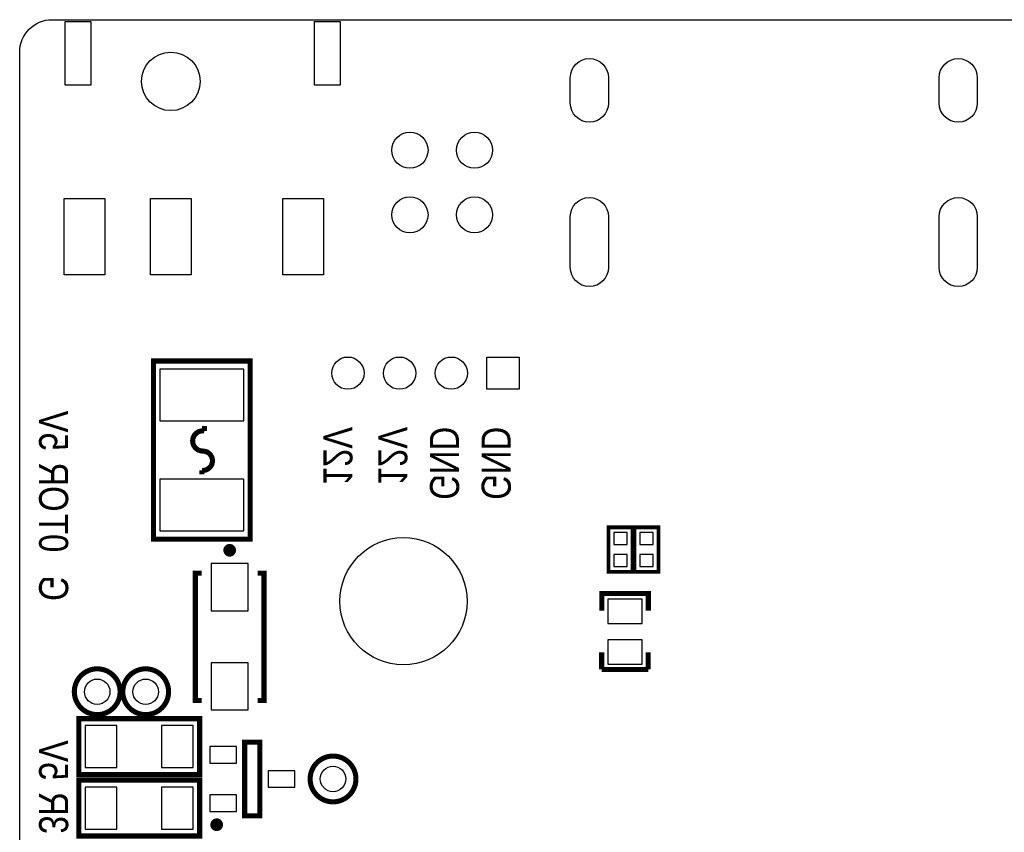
# Model space of a CAD drawing. Extents: x 0 to 360, y -1 to 107.
# Tile 11 of 15: x 215 to 254, y 72 to 104. Entities that reach past the tile are written whole.
import ezdxf
from ezdxf.enums import TextEntityAlignment as Align

# ---------------------------------------------------------------- set-up
doc = ezdxf.new("R2010")
doc.units = 0
doc.header["$MEASUREMENT"] = 0
for name, color, linetype in [('BG_OUTLINE', 6, 'CONTINUOUS'), ('BG_SILKSCREEN_BOTTOM', 7, 'CONTINUOUS'), ('PG_SILKSCREEN_BOTTOM', 7, 'CONTINUOUS'), ('PIN_BOTTOM', 1, 'CONTINUOUS')]:
    doc.layers.add(name, color=color, linetype=linetype)

msp = doc.modelspace()

# ---------------------------------------------------------------- linework, layer by layer
at = {"layer": 'BG_OUTLINE'}
msp.add_lwpolyline([(214.8544275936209, 3.15341), (214.8544275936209, 102.72141, -0.4142140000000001), (216.1244275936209, 103.99141), (358.6692275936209, 103.99141, -0.4142140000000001), (359.9392275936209, 102.72141), (359.9392275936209, 3.15341, -0.4142140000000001), (358.6692275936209, 1.883409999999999), (314.6764275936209, 1.883409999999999), (314.6764275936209, 3.102609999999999), (311.3236275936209, 3.102609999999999), (311.3236275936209, 1.883409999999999), (216.1244275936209, 1.883409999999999, -0.4142140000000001), (214.8544275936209, 3.15341)], format="xyb", dxfattribs=at)
at = {"layer": 'PG_SILKSCREEN_BOTTOM'}
for points, const_width in [([(223.9171475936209, 90.57512999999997), (220.117307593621, 90.57512999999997), (220.117307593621, 83.57489), (223.9171475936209, 83.57489), (223.9171475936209, 90.57512999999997)], 0.20066), ([(238.951432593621, 82.363412), (238.951432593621, 84.038415), (238.0014225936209, 84.038415), (238.0014225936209, 82.288405), (238.951432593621, 82.288405), (238.951432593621, 82.363412)], 0.150012), ([(239.967432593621, 82.363412), (239.967432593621, 84.038415), (239.017422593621, 84.038415), (239.017422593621, 82.288405), (239.967432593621, 82.288405), (239.967432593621, 82.363412)], 0.150012), ([(222.009429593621, 82.234405), (221.759417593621, 82.234405), (221.759417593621, 77.23441499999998), (222.009429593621, 77.23441499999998)], 0.2), ([(224.2094255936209, 82.234405), (224.4594375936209, 82.234405), (224.4594375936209, 77.23441499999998), (224.2094255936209, 77.23441499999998)], 0.2), ([(237.7398275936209, 80.762602), (237.7398275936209, 81.43760699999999), (239.5686275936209, 81.43760699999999), (239.5686275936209, 80.762602)], 0.2), ([(237.735534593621, 78.45071899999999), (237.735534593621, 79.125699)], 0.2), ([(239.564334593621, 79.125699), (239.564334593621, 78.45071899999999)], 0.2), ([(239.564334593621, 78.45071899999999), (237.735534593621, 78.45071899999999)], 0.2), ([(221.803435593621, 76.516408), (217.1784255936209, 76.516408), (217.1784255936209, 74.316412), (221.9284295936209, 74.316412), (221.9284295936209, 76.516408), (221.803435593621, 76.516408)], 0.2), ([(223.6984285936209, 75.59642), (223.6984285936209, 72.6964), (224.2984265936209, 72.6964), (224.2984265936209, 75.59642), (223.6984285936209, 75.59642)], 0.2), ([(221.803435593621, 74.103408), (217.1784255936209, 74.103408), (217.1784255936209, 71.903412), (221.9284295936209, 71.903412), (221.9284295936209, 74.103408), (221.803435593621, 74.103408)], 0.2)]:
    msp.add_lwpolyline(points, dxfattribs=dict(at, const_width=const_width))
for points, const_width in [([(222.055327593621, 87.03690999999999, -1.090369), (222.1162875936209, 87.82431), (222.1162875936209, 88.02497)], 0.20066), ([(222.0324675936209, 87.03437, -1.073868), (222.0172275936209, 86.27490999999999), (222.0172275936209, 86.12505)], 0.20066), ([(223.2344205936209, 83.134403, 0.999953), (222.9844345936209, 83.134429, 1.000046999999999), (223.2344205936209, 83.134403)], 0.250012), ([(218.8024255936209, 77.57540999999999, -1), (217.0024295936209, 77.57540999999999, -1), (218.8024255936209, 77.57540999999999)], 0.2), ([(220.7074255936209, 77.57540999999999, -1), (218.9074295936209, 77.57540999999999, -1), (220.7074255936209, 77.57540999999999)], 0.2), ([(228.0734255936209, 74.14641, -1), (226.2734295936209, 74.14641, -1), (228.0734255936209, 74.14641)], 0.2), ([(222.7234235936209, 72.346414, 0.999971), (222.4734365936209, 72.346414, 1.000029), (222.7234235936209, 72.346414)], 0.250012)]:
    msp.add_lwpolyline(points, format="xyb", dxfattribs=dict(at, const_width=const_width))
at = {"layer": 'PIN_BOTTOM'}
for points in [[(216.6480235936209, 103.918118), (217.6480215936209, 103.918118), (217.6480215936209, 101.418123), (216.6480235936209, 101.418123)], [(226.4473175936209, 103.918118), (227.447315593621, 103.918118), (227.447315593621, 101.418123), (226.4473175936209, 101.418123)], [(216.596969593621, 96.96721799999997), (218.1968645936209, 96.96721799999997), (218.1968645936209, 93.96722399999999), (216.596969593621, 93.96722399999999)], [(219.9980795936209, 96.96721799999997), (221.5979755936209, 96.96721799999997), (221.5979755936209, 93.96722399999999), (219.9980795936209, 93.96722399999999)], [(225.197485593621, 96.96721799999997), (226.7973805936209, 96.96721799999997), (226.7973805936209, 93.96722399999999), (225.197485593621, 93.96722399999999)], [(233.2186275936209, 89.46260999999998), (233.2186275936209, 90.73261), (234.488627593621, 90.73261), (234.488627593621, 89.46260999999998)], [(223.6682275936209, 90.25001), (220.3662275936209, 90.25001), (220.3662275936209, 88.21800999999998), (223.6682275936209, 88.21800999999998)], [(223.6682275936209, 85.93200999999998), (220.3662275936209, 85.93200999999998), (220.3662275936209, 83.90001), (223.6682275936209, 83.90001)], [(238.2164335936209, 83.828407), (238.2164335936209, 83.35840599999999), (238.736421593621, 83.35840599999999), (238.736421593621, 83.828407)], [(239.2324335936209, 83.828407), (239.2324335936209, 83.35840599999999), (239.752421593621, 83.35840599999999), (239.752421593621, 83.828407)], [(238.2164335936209, 82.968414), (238.2164335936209, 82.49841299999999), (238.736421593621, 82.49841299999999), (238.736421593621, 82.968414)], [(239.2324335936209, 82.968414), (239.2324335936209, 82.49841299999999), (239.752421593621, 82.49841299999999), (239.752421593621, 82.968414)], [(223.8344325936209, 82.60942299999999), (222.3844225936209, 82.60942299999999), (222.3844225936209, 80.759414), (223.8344325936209, 80.759414)], [(239.3292325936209, 80.262603), (239.3292325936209, 81.21261399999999), (237.9792225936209, 81.21261399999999), (237.9792225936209, 80.262603)], [(239.3292325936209, 78.662606), (239.3292325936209, 79.61261699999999), (237.9792225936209, 79.61261699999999), (237.9792225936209, 78.662606)], [(223.8344325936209, 78.70940599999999), (222.3844225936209, 78.70940599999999), (222.3844225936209, 76.859397), (223.8344325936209, 76.859397)], [(218.6784485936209, 74.591393), (218.6784485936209, 76.24140200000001), (217.4284385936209, 76.24140200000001), (217.4284385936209, 74.591393)], [(221.6784425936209, 74.591393), (221.6784425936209, 76.24140200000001), (220.4284325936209, 76.24140200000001), (220.4284325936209, 74.591393)], [(222.3234115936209, 75.421426), (222.3234115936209, 74.771415), (223.3734225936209, 74.771415), (223.3734225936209, 75.421426)], [(224.6234325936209, 74.471416), (224.6234325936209, 73.82140399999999), (225.6734435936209, 73.82140399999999), (225.6734435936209, 74.471416)], [(218.6784485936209, 72.178393), (218.6784485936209, 73.828402), (217.4284385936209, 73.828402), (217.4284385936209, 72.178393)], [(221.6784425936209, 72.178393), (221.6784425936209, 73.828402), (220.4284325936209, 73.828402), (220.4284325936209, 72.178393)], [(222.3234115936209, 73.52140499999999), (222.3234115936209, 72.87139299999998), (223.3734225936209, 72.87139299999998), (223.3734225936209, 73.52140499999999)]]:
    msp.add_lwpolyline(points, close=True, dxfattribs=at)
for points in [[(238.0003685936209, 101.711912), (238.0003685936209, 100.711914, -1), (236.500269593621, 100.711914), (236.500269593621, 101.711912, -1)], [(252.500466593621, 101.711912), (252.500466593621, 100.711914, -1), (251.0003675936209, 100.711914), (251.0003675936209, 101.711912, -1)], [(238.0003685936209, 96.25180100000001), (238.0003685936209, 94.25180499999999, -1), (236.500269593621, 94.25180499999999), (236.500269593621, 96.25180100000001, -1)], [(252.500466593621, 96.25180100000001), (252.500466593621, 94.25180499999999, -1), (251.0003675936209, 94.25180499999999), (251.0003675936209, 96.25180100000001, -1)]]:
    msp.add_lwpolyline(points, format="xyb", close=True, dxfattribs=at)
for centre, radius in [((220.7980275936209, 101.568199), 1.149997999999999), ((230.196027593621, 98.86061), 0.7112), ((232.7360275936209, 98.86061), 0.7112), ((230.196027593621, 96.32061), 0.7112), ((232.7360275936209, 96.32061), 0.7112), ((227.757627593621, 90.09761), 0.635), ((229.789627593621, 90.09761), 0.635), ((231.8216275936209, 90.09761), 0.635), ((229.9420275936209, 81.13141), 2.499995), ((217.9024275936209, 77.57540999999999), 0.499999), ((219.8074275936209, 77.57540999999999), 0.499999), ((227.1734275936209, 74.14641), 0.499999)]:
    msp.add_circle(centre, radius, dxfattribs=at)

# ---------------------------------------------------------------- texts
at = {"layer": 'BG_SILKSCREEN_BOTTOM', "text_generation_flag": 2, "width": 0.844444}
for s, p in [('5V', (215.6164275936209, 88.62441)), ('12V', (226.7924275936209, 87.98940999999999)), ('12V', (228.9514275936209, 87.98940999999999)), ('GND', (230.9834275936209, 87.98940999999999)), ('GND', (233.0154275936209, 87.98940999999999)), ('OR', (215.6164275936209, 86.59240999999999)), ('0T', (215.6164275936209, 84.56041)), ('G', (215.6164275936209, 82.14741)), ('5V', (215.6164275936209, 75.67041)), ('3R', (215.6164275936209, 73.63841))]:
    msp.add_text(s, height=1.143, rotation=270, dxfattribs=at).set_placement(p, align=Align.RIGHT)

doc.saveas('drawing.dxf')
